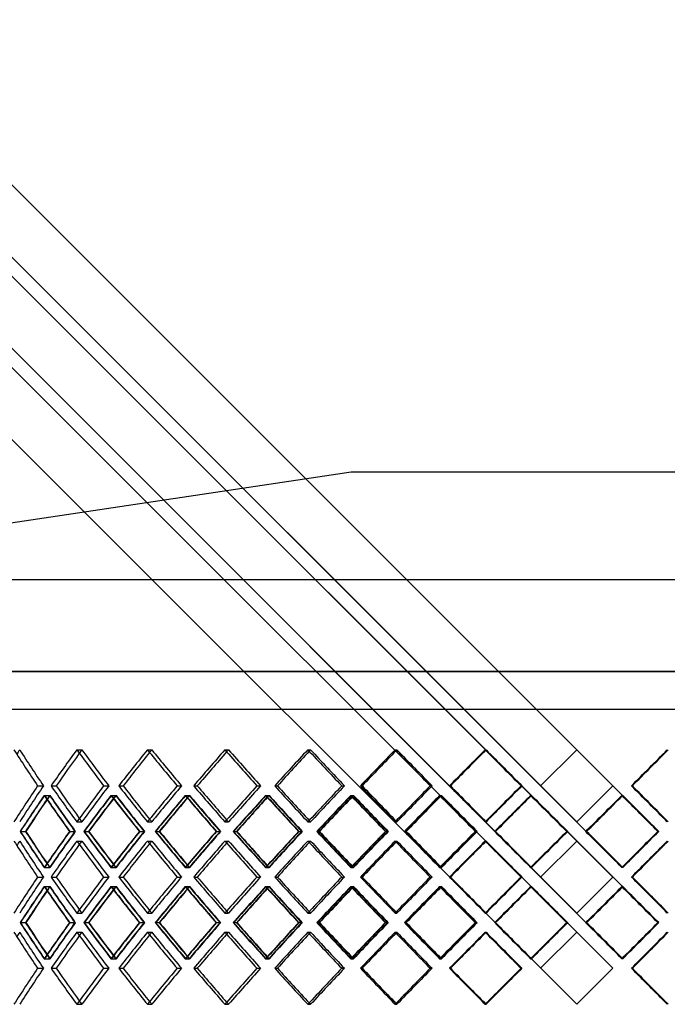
# Model space of a CAD drawing. Header units: millimetres. Extents: x -380 to 380, y -180 to 333.
# Tile 3 of 8: x -188 to 31, y 1 to 333. Entities that reach past the tile are written whole.
import ezdxf

# ---------------------------------------------------------------- set-up
doc = ezdxf.new("R2010")
doc.units = ezdxf.units.MM
doc.layers.add('HIDDEN', color=7, linetype='Continuous')
doc.layers.add('THICK', color=7, linetype='Continuous')

msp = doc.modelspace()

# ---------------------------------------------------------------- linework, layer by layer
at = {"layer": 'HIDDEN'}
for p, q in [((0, 113.14), (-380, 113.14)), ((380, 113.14), (0, 113.14)), ((-243.75, 100.5), (243.75, 100.5)), ((-168.57, 86.77), (-166.86, 86.77)), ((-168.57, 86.77), (-166.86, 86.77)), ((-144.74, 86.77), (-143.27, 86.77)), ((-144.74, 86.77), (-143.27, 86.77)), ((-118.63, 86.77), (-117.43, 86.77)), ((-118.63, 86.77), (-117.43, 86.77)), ((-90.65, 86.77), (-89.73, 86.77)), ((-90.65, 86.77), (-89.73, 86.77)), ((-61.24, 86.77), (-60.62, 86.77)), ((-61.24, 86.77), (-60.62, 86.77)), ((-30.86, 86.77), (-30.55, 86.77)), ((-30.86, 86.77), (-30.55, 86.77)), ((0, 86.77), (0, 86.77)), ((0, 86.77), (0, 86.77)), ((-181.76, 74.62), (-179.83, 74.62)), ((-181.76, 74.62), (-179.83, 74.62)), ((-177.22, 74.62), (-175.51, 74.62)), ((-159.51, 74.62), (-157.79, 74.62)), ((-159.51, 74.62), (-157.79, 74.62)), ((-154.4, 74.62), (-152.93, 74.62)), ((-134.73, 74.62), (-133.26, 74.62)), ((-134.73, 74.62), (-133.26, 74.62)), ((-129.14, 74.62), (-127.93, 74.62)), ((-107.84, 74.62), (-106.63, 74.62)), ((-107.84, 74.62), (-106.63, 74.62)), ((-101.84, 74.62), (-100.92, 74.62)), ((-79.24, 74.62), (-78.32, 74.62)), ((-79.24, 74.62), (-78.32, 74.62)), ((-72.94, 74.62), (-72.31, 74.62)), ((-49.39, 74.62), (-48.77, 74.62)), ((-49.39, 74.62), (-48.77, 74.62)), ((-42.88, 74.62), (-42.57, 74.62)), ((-18.77, 74.62), (-18.46, 74.62)), ((-18.77, 74.62), (-18.46, 74.62)), ((-12.15, 74.62), (-12.15, 74.62)), ((-12.15, 74.62), (-12.15, 74.62)), ((12.15, 74.62), (12.15, 74.62)), ((12.15, 74.62), (12.15, 74.62)), ((18.77, 74.62), (18.46, 74.62)), ((18.77, 74.62), (18.46, 74.62)), ((-179.56, 71.39), (-177.63, 71.39)), ((-179.45, 71.39), (-177.74, 71.39)), ((-157.03, 71.39), (-155.31, 71.39)), ((-156.9, 71.39), (-155.43, 71.39)), ((-132.01, 71.39), (-130.54, 71.39)), ((-131.88, 71.39), (-130.67, 71.39)), ((-104.92, 71.39), (-103.71, 71.39)), ((-104.78, 71.39), (-103.85, 71.39)), ((-76.17, 71.39), (-75.25, 71.39)), ((-76.02, 71.39), (-75.4, 71.39)), ((-46.22, 71.39), (-45.6, 71.39)), ((-46.07, 71.39), (-45.75, 71.39)), ((-27.54, 59.23), (-15.38, 71.39)), ((-15.54, 71.39), (-15.23, 71.39)), ((-15.38, 71.39), (-3.23, 59.23)), ((-15.38, 71.39), (-15.38, 71.39)), ((15.54, 71.39), (15.23, 71.39)), ((15.38, 71.39), (15.38, 71.39)), ((-168.57, 62.46), (-166.86, 62.46)), ((-168.57, 62.46), (-166.86, 62.46)), ((-144.74, 62.46), (-143.27, 62.46)), ((-144.74, 62.46), (-143.27, 62.46)), ((-118.63, 62.46), (-117.43, 62.46)), ((-118.63, 62.46), (-117.43, 62.46)), ((-90.65, 62.46), (-89.73, 62.46)), ((-90.65, 62.46), (-89.73, 62.46)), ((-61.24, 62.46), (-60.62, 62.46)), ((-61.24, 62.46), (-60.62, 62.46)), ((-30.86, 62.46), (-30.55, 62.46)), ((-30.86, 62.46), (-30.55, 62.46)), ((0, 62.46), (0, 62.46)), ((0, 62.46), (0, 62.46)), ((-187.59, 59.23), (-185.86, 59.23)), ((-171, 59.23), (-169.06, 59.23)), ((-170.91, 59.23), (-169.2, 59.23)), ((-166.11, 59.23), (-164.63, 59.23)), ((-147.44, 59.23), (-145.72, 59.23)), ((-147.34, 59.23), (-145.87, 59.23)), ((-142.02, 59.23), (-140.81, 59.23)), ((-121.56, 59.23), (-120.08, 59.23)), ((-121.45, 59.23), (-120.25, 59.23)), ((-115.68, 59.23), (-114.76, 59.23)), ((-93.76, 59.23), (-92.55, 59.23)), ((-93.65, 59.23), (-92.73, 59.23)), ((-87.53, 59.23), (-86.9, 59.23)), ((-64.48, 59.23), (-63.55, 59.23)), ((-64.36, 59.23), (-63.74, 59.23)), ((-57.99, 59.23), (-57.67, 59.23)), ((-34.19, 59.23), (-33.56, 59.23)), ((-34.07, 59.23), (-33.75, 59.23)), ((-27.54, 59.23), (-27.54, 59.23)), ((-15.38, 47.08), (-27.54, 59.23)), ((-3.23, 59.23), (-15.38, 47.08)), ((-3.35, 59.23), (-3.04, 59.23)), ((-3.23, 59.23), (-3.23, 59.23)), ((3.23, 59.23), (3.04, 59.23)), ((3.23, 59.23), (3.23, 59.23)), ((27.65, 59.23), (27.34, 59.23)), ((27.54, 59.23), (27.54, 59.23)), ((-168.57, 56), (-166.86, 56)), ((-168.57, 56), (-166.86, 56)), ((-144.74, 56), (-143.27, 56)), ((-144.74, 56), (-143.27, 56)), ((-118.63, 56), (-117.43, 56)), ((-118.63, 56), (-117.43, 56)), ((-90.65, 56), (-89.73, 56)), ((-90.65, 56), (-89.73, 56)), ((-61.24, 56), (-60.62, 56)), ((-61.24, 56), (-60.62, 56)), ((-30.86, 56), (-30.55, 56)), ((-30.86, 56), (-30.55, 56)), ((0, 56), (0, 56)), ((0, 56), (0, 56)), ((-179.56, 47.08), (-177.63, 47.08)), ((-179.45, 47.08), (-177.74, 47.08)), ((-157.03, 47.08), (-155.31, 47.08)), ((-156.9, 47.08), (-155.43, 47.08)), ((-132.01, 47.08), (-130.54, 47.08)), ((-131.88, 47.08), (-130.67, 47.08)), ((-104.92, 47.08), (-103.71, 47.08)), ((-104.78, 47.08), (-103.85, 47.08)), ((-76.17, 47.08), (-75.25, 47.08)), ((-76.02, 47.08), (-75.4, 47.08)), ((-46.22, 47.08), (-45.6, 47.08)), ((-46.07, 47.08), (-45.75, 47.08)), ((-15.54, 47.08), (-15.23, 47.08)), ((-15.38, 47.08), (-15.38, 47.08)), ((15.54, 47.08), (15.23, 47.08)), ((15.38, 47.08), (15.38, 47.08)), ((-181.76, 43.85), (-179.83, 43.85)), ((-181.76, 43.85), (-179.83, 43.85)), ((-177.22, 43.85), (-175.51, 43.85)), ((-159.51, 43.85), (-157.79, 43.85)), ((-159.51, 43.85), (-157.79, 43.85)), ((-154.4, 43.85), (-152.93, 43.85)), ((-134.73, 43.85), (-133.26, 43.85)), ((-134.73, 43.85), (-133.26, 43.85)), ((-129.14, 43.85), (-127.93, 43.85)), ((-107.84, 43.85), (-106.63, 43.85)), ((-107.84, 43.85), (-106.63, 43.85)), ((-101.84, 43.85), (-100.92, 43.85)), ((-79.24, 43.85), (-78.32, 43.85)), ((-79.24, 43.85), (-78.32, 43.85)), ((-72.94, 43.85), (-72.31, 43.85)), ((-49.39, 43.85), (-48.77, 43.85)), ((-49.39, 43.85), (-48.77, 43.85)), ((-42.88, 43.85), (-42.57, 43.85)), ((-18.77, 43.85), (-18.46, 43.85)), ((-18.77, 43.85), (-18.46, 43.85)), ((-12.15, 43.85), (-12.15, 43.85)), ((-12.15, 43.85), (-12.15, 43.85)), ((12.15, 43.85), (12.15, 43.85)), ((12.15, 43.85), (12.15, 43.85)), ((18.77, 43.85), (18.46, 43.85)), ((18.77, 43.85), (18.46, 43.85)), ((-179.56, 40.62), (-177.63, 40.62)), ((-179.45, 40.62), (-177.74, 40.62)), ((-157.03, 40.62), (-155.31, 40.62)), ((-156.9, 40.62), (-155.43, 40.62)), ((-132.01, 40.62), (-130.54, 40.62)), ((-131.88, 40.62), (-130.67, 40.62)), ((-104.92, 40.62), (-103.71, 40.62)), ((-104.78, 40.62), (-103.85, 40.62)), ((-76.17, 40.62), (-75.25, 40.62)), ((-76.02, 40.62), (-75.4, 40.62)), ((-46.22, 40.62), (-45.6, 40.62)), ((-46.07, 40.62), (-45.75, 40.62)), ((-27.54, 28.47), (-15.38, 40.62)), ((-15.54, 40.62), (-15.23, 40.62)), ((-15.38, 40.62), (-3.23, 28.47)), ((-15.38, 40.62), (-15.38, 40.62)), ((15.54, 40.62), (15.23, 40.62)), ((15.38, 40.62), (15.38, 40.62)), ((-168.57, 31.7), (-166.86, 31.7)), ((-168.57, 31.7), (-166.86, 31.7)), ((-144.74, 31.7), (-143.27, 31.7)), ((-144.74, 31.7), (-143.27, 31.7)), ((-118.63, 31.7), (-117.43, 31.7)), ((-118.63, 31.7), (-117.43, 31.7)), ((-90.65, 31.7), (-89.73, 31.7)), ((-90.65, 31.7), (-89.73, 31.7)), ((-61.24, 31.7), (-60.62, 31.7)), ((-61.24, 31.7), (-60.62, 31.7)), ((-30.86, 31.7), (-30.55, 31.7)), ((-30.86, 31.7), (-30.55, 31.7)), ((0, 31.7), (0, 31.7)), ((0, 31.7), (0, 31.7)), ((-187.59, 28.47), (-185.86, 28.47)), ((-171, 28.47), (-169.06, 28.47)), ((-170.91, 28.47), (-169.2, 28.47)), ((-166.11, 28.47), (-164.63, 28.47)), ((-147.44, 28.47), (-145.72, 28.47)), ((-147.34, 28.47), (-145.87, 28.47)), ((-142.02, 28.47), (-140.81, 28.47)), ((-121.56, 28.47), (-120.08, 28.47)), ((-121.45, 28.47), (-120.25, 28.47)), ((-115.68, 28.47), (-114.76, 28.47)), ((-93.76, 28.47), (-92.55, 28.47)), ((-93.65, 28.47), (-92.73, 28.47)), ((-87.53, 28.47), (-86.9, 28.47)), ((-64.48, 28.47), (-63.55, 28.47)), ((-64.36, 28.47), (-63.74, 28.47)), ((-57.99, 28.47), (-57.67, 28.47)), ((-34.19, 28.47), (-33.56, 28.47)), ((-34.07, 28.47), (-33.75, 28.47)), ((-27.54, 28.47), (-27.54, 28.47)), ((-15.38, 16.31), (-27.54, 28.47)), ((-3.23, 28.47), (-15.38, 16.31)), ((-3.35, 28.47), (-3.04, 28.47)), ((-3.23, 28.47), (-3.23, 28.47)), ((3.23, 28.47), (3.04, 28.47)), ((3.23, 28.47), (3.23, 28.47)), ((27.65, 28.47), (27.34, 28.47)), ((27.54, 28.47), (27.54, 28.47)), ((-168.57, 25.24), (-166.86, 25.24)), ((-168.57, 25.24), (-166.86, 25.24)), ((-144.74, 25.24), (-143.27, 25.24)), ((-144.74, 25.24), (-143.27, 25.24)), ((-118.63, 25.24), (-117.43, 25.24)), ((-118.63, 25.24), (-117.43, 25.24)), ((-90.65, 25.24), (-89.73, 25.24)), ((-90.65, 25.24), (-89.73, 25.24)), ((-61.24, 25.24), (-60.62, 25.24)), ((-61.24, 25.24), (-60.62, 25.24)), ((-30.86, 25.24), (-30.55, 25.24)), ((-30.86, 25.24), (-30.55, 25.24)), ((0, 25.24), (0, 25.24)), ((0, 25.24), (0, 25.24)), ((-179.56, 16.31), (-177.63, 16.31)), ((-179.45, 16.31), (-177.74, 16.31)), ((-157.03, 16.31), (-155.31, 16.31)), ((-156.9, 16.31), (-155.43, 16.31)), ((-132.01, 16.31), (-130.54, 16.31)), ((-131.88, 16.31), (-130.67, 16.31)), ((-104.92, 16.31), (-103.71, 16.31)), ((-104.78, 16.31), (-103.85, 16.31)), ((-76.17, 16.31), (-75.25, 16.31)), ((-76.02, 16.31), (-75.4, 16.31)), ((-46.22, 16.31), (-45.6, 16.31)), ((-46.07, 16.31), (-45.75, 16.31)), ((-15.54, 16.31), (-15.23, 16.31)), ((-15.38, 16.31), (-15.38, 16.31)), ((15.54, 16.31), (15.23, 16.31)), ((15.38, 16.31), (15.38, 16.31)), ((-181.76, 13.08), (-179.83, 13.08)), ((-181.76, 13.08), (-179.83, 13.08)), ((-177.22, 13.08), (-175.51, 13.08)), ((-159.51, 13.08), (-157.79, 13.08)), ((-159.51, 13.08), (-157.79, 13.08)), ((-154.4, 13.08), (-152.93, 13.08)), ((-134.73, 13.08), (-133.26, 13.08)), ((-134.73, 13.08), (-133.26, 13.08)), ((-129.14, 13.08), (-127.93, 13.08)), ((-107.84, 13.08), (-106.63, 13.08)), ((-107.84, 13.08), (-106.63, 13.08)), ((-101.84, 13.08), (-100.92, 13.08)), ((-79.24, 13.08), (-78.32, 13.08)), ((-79.24, 13.08), (-78.32, 13.08)), ((-72.94, 13.08), (-72.31, 13.08)), ((-49.39, 13.08), (-48.77, 13.08)), ((-49.39, 13.08), (-48.77, 13.08)), ((-42.88, 13.08), (-42.57, 13.08)), ((-18.77, 13.08), (-18.46, 13.08)), ((-18.77, 13.08), (-18.46, 13.08)), ((-12.15, 13.08), (-12.15, 13.08)), ((-12.15, 13.08), (-12.15, 13.08)), ((12.15, 13.08), (12.15, 13.08)), ((12.15, 13.08), (12.15, 13.08)), ((18.77, 13.08), (18.46, 13.08)), ((18.77, 13.08), (18.46, 13.08)), ((-168.57, 0.93), (-166.86, 0.93)), ((-168.57, 0.93), (-166.86, 0.93)), ((-144.74, 0.93), (-143.27, 0.93)), ((-144.74, 0.93), (-143.27, 0.93)), ((-118.63, 0.93), (-117.43, 0.93)), ((-118.63, 0.93), (-117.43, 0.93)), ((-90.65, 0.93), (-89.73, 0.93)), ((-90.65, 0.93), (-89.73, 0.93)), ((-61.24, 0.93), (-60.62, 0.93)), ((-61.24, 0.93), (-60.62, 0.93)), ((-30.86, 0.93), (-30.55, 0.93)), ((-30.86, 0.93), (-30.55, 0.93)), ((0, 0.93), (0, 0.93)), ((0, 0.93), (0, 0.93))]:
    msp.add_line(p, q, dxfattribs=at)
for centre, major_axis, ratio, start_param, end_param in [((0, 86.77), (220.55, 220.55), 0.470564, 2.010619, 2.016818), ((0, 86.77), (220.55, -220.55), 0.470564, -2.010619, -1.960743), ((0, 86.77), (220.55, -220.55), 0.470564, -2.010619, -1.960743), ((0, 86.77), (228.96, 228.96), 0.395928, 1.947787, 1.997156), ((0, 86.77), (226.63, 226.63), 0.395928, 1.947787, 1.952603), ((0, 86.77), (226.63, -226.63), 0.395928, -1.947787, -1.897912), ((0, 86.77), (226.63, -226.63), 0.395928, -1.947787, -1.897912), ((0, 86.77), (234.2, 234.2), 0.32492, 1.884956, 1.934325), ((0, 86.77), (231.82, 231.82), 0.32492, 1.884956, 1.888681), ((0, 86.77), (231.82, -231.82), 0.32492, -1.884956, -1.83508), ((0, 86.77), (231.82, -231.82), 0.32492, -1.884956, -1.83508), ((0, 86.77), (238.51, 238.51), 0.256756, 1.822124, 1.871493), ((0, 86.77), (236.09, 236.09), 0.256756, 1.822124, 1.824943), ((0, 86.77), (236.09, -236.09), 0.256756, -1.822124, -1.772248), ((0, 86.77), (236.09, -236.09), 0.256756, -1.822124, -1.772248), ((0, 86.77), (241.89, 241.89), 0.19076, 1.759292, 1.808661), ((0, 86.77), (239.43, 239.43), 0.19076, 1.759292, 1.761322), ((0, 86.77), (239.43, -239.43), 0.19076, -1.759292, -1.709416), ((0, 86.77), (239.43, -239.43), 0.19076, -1.759292, -1.709416), ((0, 86.77), (244.31, 244.31), 0.126329, 1.69646, 1.745829), ((0, 86.77), (241.83, 241.83), 0.126329, 1.69646, 1.697777), ((0, 86.77), (241.83, -241.83), 0.126329, -1.69646, -1.646584), ((0, 86.77), (241.83, -241.83), 0.126329, -1.69646, -1.646584), ((0, 86.77), (245.76, 245.76), 0.062915, 1.633628, 1.682997), ((0, 86.77), (243.27, 243.27), 0.062915, 1.633628, 1.634276), ((0, 86.77), (243.27, -243.27), 0.062915, -1.633628, -1.583752), ((0, 86.77), (243.27, -243.27), 0.062915, -1.633628, -1.583752), ((0, 86.77), (243.27, 243.27), 0.062915, -1.55784, -1.507964), ((0, 86.77), (243.27, 243.27), 0.062915, -1.55784, -1.507964), ((0, 62.46), (220.55, 220.55), 0.470564, 1.960743, 2.010619), ((0, 62.46), (220.55, 220.55), 0.470564, 1.960743, 2.010619), ((0, 62.46), (228.96, -228.96), 0.395928, -1.997156, -1.947787), ((0, 62.46), (226.63, 226.63), 0.395928, 1.897912, 1.947787), ((0, 62.46), (226.63, 226.63), 0.395928, 1.897912, 1.947787), ((0, 62.46), (234.2, -234.2), 0.32492, -1.934325, -1.884956), ((0, 62.46), (231.82, 231.82), 0.32492, 1.83508, 1.884956), ((0, 62.46), (231.82, 231.82), 0.32492, 1.83508, 1.884956), ((0, 62.46), (238.51, -238.51), 0.256756, -1.871493, -1.822124), ((0, 62.46), (236.09, 236.09), 0.256756, 1.772248, 1.822124), ((0, 62.46), (236.09, 236.09), 0.256756, 1.772248, 1.822124), ((0, 62.46), (241.89, -241.89), 0.19076, -1.808661, -1.759292), ((0, 62.46), (239.43, 239.43), 0.19076, 1.709416, 1.759292), ((0, 62.46), (239.43, 239.43), 0.19076, 1.709416, 1.759292), ((0, 62.46), (244.31, -244.31), 0.126329, -1.745829, -1.69646), ((0, 62.46), (241.83, 241.83), 0.126329, 1.646584, 1.69646), ((0, 62.46), (241.83, 241.83), 0.126329, 1.646584, 1.69646), ((0, 62.46), (245.76, -245.76), 0.062915, -1.682997, -1.633628), ((0, 62.46), (243.27, 243.27), 0.062915, 1.583752, 1.633628), ((0, 62.46), (243.27, 243.27), 0.062915, 1.583752, 1.633628), ((0, 62.46), (243.27, -243.27), 0.062915, 1.507964, 1.55784), ((0, 62.46), (243.27, -243.27), 0.062915, 1.507964, 1.55784), ((0, 86.77), (228.96, 228.96), 0.395928, 2.010299, 2.059841), ((0, 86.77), (226.63, 226.63), 0.395928, 2.010941, 2.060995), ((0, 56), (228.96, -228.96), 0.395928, -2.010299, -1.960909), ((0, 56), (220.55, 220.55), 0.470564, 1.947466, 1.953249), ((0, 56), (226.63, -226.63), 0.395928, -2.010941, -1.961044), ((0, 86.77), (220.55, -220.55), 0.470564, -1.947466, -1.897411), ((0, 86.77), (234.2, 234.2), 0.32492, 1.947467, 1.997009), ((0, 86.77), (231.82, 231.82), 0.32492, 1.948109, 1.998164), ((0, 56), (234.2, -234.2), 0.32492, -1.947467, -1.898077), ((0, 56), (226.63, 226.63), 0.395928, 1.884634, 1.889199), ((0, 56), (231.82, -231.82), 0.32492, -1.948109, -1.898212), ((0, 86.77), (226.63, -226.63), 0.395928, -1.884634, -1.83458), ((0, 86.77), (238.51, 238.51), 0.256756, 1.884635, 1.934177), ((0, 86.77), (236.09, 236.09), 0.256756, 1.885277, 1.935332), ((0, 56), (238.51, -238.51), 0.256756, -1.884635, -1.835246), ((0, 56), (231.82, 231.82), 0.32492, 1.821803, 1.825379), ((0, 56), (236.09, -236.09), 0.256756, -1.885277, -1.83538), ((0, 86.77), (231.82, -231.82), 0.32492, -1.821803, -1.771748), ((0, 86.77), (241.89, 241.89), 0.19076, 1.821803, 1.871346), ((0, 86.77), (239.43, 239.43), 0.19076, 1.822445, 1.8725), ((0, 56), (241.89, -241.89), 0.19076, -1.821803, -1.772414), ((0, 56), (236.09, 236.09), 0.256756, 1.758971, 1.761706), ((0, 56), (239.43, -239.43), 0.19076, -1.822445, -1.772548), ((0, 86.77), (236.09, -236.09), 0.256756, -1.758971, -1.708916), ((0, 86.77), (244.31, 244.31), 0.126329, 1.758971, 1.808514), ((0, 86.77), (241.83, 241.83), 0.126329, 1.759613, 1.809668), ((0, 56), (244.31, -244.31), 0.126329, -1.758971, -1.709582), ((0, 56), (239.43, 239.43), 0.19076, 1.696139, 1.698128), ((0, 56), (241.83, -241.83), 0.126329, -1.759613, -1.709716), ((0, 86.77), (239.43, -239.43), 0.19076, -1.696139, -1.646084), ((0, 86.77), (245.76, 245.76), 0.062915, 1.696139, 1.745682), ((0, 86.77), (243.27, 243.27), 0.062915, 1.696781, 1.746836), ((0, 56), (245.76, -245.76), 0.062915, -1.696139, -1.64675), ((0, 56), (241.83, 241.83), 0.126329, 1.633307, 1.634608), ((0, 56), (243.27, -243.27), 0.062915, -1.696781, -1.646885), ((0, 86.77), (241.83, -241.83), 0.126329, -1.633307, -1.583252), ((0, 56), (243.27, 243.27), 0.062915, 1.570475, 1.57112), ((0, 86.77), (243.27, -243.27), 0.062915, -1.570475, -1.52042), ((0, 86.77), (243.27, 243.27), 0.062915, -1.621172, -1.571118), ((0, 56), (243.27, -243.27), 0.062915, 1.570796, 1.571118), ((0, 86.77), (245.76, 245.76), 0.062915, -1.571114, -1.570476), ((0, 56), (245.76, -245.76), 0.062915, 1.521086, 1.570476), ((0, 62.46), (226.63, -226.63), 0.395928, -1.952603, -1.947787), ((0, 62.46), (231.82, -231.82), 0.32492, -1.888681, -1.884956), ((0, 62.46), (236.09, -236.09), 0.256756, -1.824943, -1.822124), ((0, 62.46), (239.43, -239.43), 0.19076, -1.761322, -1.759292), ((0, 62.46), (241.83, -241.83), 0.126329, -1.697777, -1.69646), ((0, 62.46), (243.27, -243.27), 0.062915, -1.634276, -1.633628), ((0, 31.7), (228.96, -228.96), 0.395928, -2.059841, -2.010299), ((0, 31.7), (226.63, -226.63), 0.395928, -2.060995, -2.010941), ((0, 62.46), (228.96, 228.96), 0.395928, 1.960909, 2.010299), ((0, 62.46), (226.63, 226.63), 0.395928, 1.961044, 2.010941), ((0, 31.7), (220.55, 220.55), 0.470564, 1.897411, 1.947466), ((0, 31.7), (234.2, -234.2), 0.32492, -1.997009, -1.947467), ((0, 31.7), (231.82, -231.82), 0.32492, -1.998164, -1.948109), ((0, 62.46), (234.2, 234.2), 0.32492, 1.898077, 1.947467), ((0, 62.46), (231.82, 231.82), 0.32492, 1.898212, 1.948109), ((0, 31.7), (226.63, 226.63), 0.395928, 1.83458, 1.884634), ((0, 31.7), (238.51, -238.51), 0.256756, -1.934177, -1.884635), ((0, 31.7), (236.09, -236.09), 0.256756, -1.935332, -1.885277), ((0, 62.46), (238.51, 238.51), 0.256756, 1.835246, 1.884635), ((0, 62.46), (236.09, 236.09), 0.256756, 1.83538, 1.885277), ((0, 31.7), (231.82, 231.82), 0.32492, 1.771748, 1.821803), ((0, 31.7), (241.89, -241.89), 0.19076, -1.871346, -1.821803), ((0, 31.7), (239.43, -239.43), 0.19076, -1.8725, -1.822445), ((0, 62.46), (241.89, 241.89), 0.19076, 1.772414, 1.821803), ((0, 62.46), (239.43, 239.43), 0.19076, 1.772548, 1.822445), ((0, 31.7), (236.09, 236.09), 0.256756, 1.708916, 1.758971), ((0, 31.7), (244.31, -244.31), 0.126329, -1.808514, -1.758971), ((0, 31.7), (241.83, -241.83), 0.126329, -1.809668, -1.759613), ((0, 62.46), (244.31, 244.31), 0.126329, 1.709582, 1.758971), ((0, 62.46), (241.83, 241.83), 0.126329, 1.709716, 1.759613), ((0, 31.7), (239.43, 239.43), 0.19076, 1.646084, 1.696139), ((0, 31.7), (245.76, -245.76), 0.062915, -1.745682, -1.696139), ((0, 31.7), (243.27, -243.27), 0.062915, -1.746836, -1.696781), ((0, 62.46), (245.76, 245.76), 0.062915, 1.64675, 1.696139), ((0, 62.46), (243.27, 243.27), 0.062915, 1.646885, 1.696781), ((0, 31.7), (241.83, 241.83), 0.126329, 1.583252, 1.633307), ((0, 31.7), (243.27, 243.27), 0.062915, 1.52042, 1.570475), ((0, 31.7), (243.27, -243.27), 0.062915, 1.571118, 1.621172), ((0, 62.46), (245.76, 245.76), 0.062915, -1.570476, -1.521086), ((0, 56), (220.55, 220.55), 0.470564, 2.010619, 2.016818), ((0, 56), (220.55, -220.55), 0.470564, -2.010619, -1.960743), ((0, 56), (220.55, -220.55), 0.470564, -2.010619, -1.960743), ((0, 56), (228.96, 228.96), 0.395928, 1.947787, 1.997156), ((0, 56), (226.63, 226.63), 0.395928, 1.947787, 1.952603), ((0, 56), (226.63, -226.63), 0.395928, -1.947787, -1.897912), ((0, 56), (226.63, -226.63), 0.395928, -1.947787, -1.897912), ((0, 56), (234.2, 234.2), 0.32492, 1.884956, 1.934325), ((0, 56), (231.82, 231.82), 0.32492, 1.884956, 1.888681), ((0, 56), (231.82, -231.82), 0.32492, -1.884956, -1.83508), ((0, 56), (231.82, -231.82), 0.32492, -1.884956, -1.83508), ((0, 56), (238.51, 238.51), 0.256756, 1.822124, 1.871493), ((0, 56), (236.09, 236.09), 0.256756, 1.822124, 1.824943), ((0, 56), (236.09, -236.09), 0.256756, -1.822124, -1.772248), ((0, 56), (236.09, -236.09), 0.256756, -1.822124, -1.772248), ((0, 56), (241.89, 241.89), 0.19076, 1.759292, 1.808661), ((0, 56), (239.43, 239.43), 0.19076, 1.759292, 1.761322), ((0, 56), (239.43, -239.43), 0.19076, -1.759292, -1.709416), ((0, 56), (239.43, -239.43), 0.19076, -1.759292, -1.709416), ((0, 56), (244.31, 244.31), 0.126329, 1.69646, 1.745829), ((0, 56), (241.83, 241.83), 0.126329, 1.69646, 1.697777), ((0, 56), (241.83, -241.83), 0.126329, -1.69646, -1.646584), ((0, 56), (241.83, -241.83), 0.126329, -1.69646, -1.646584), ((0, 56), (245.76, 245.76), 0.062915, 1.633628, 1.682997), ((0, 56), (243.27, 243.27), 0.062915, 1.633628, 1.634276), ((0, 56), (243.27, -243.27), 0.062915, -1.633628, -1.583752), ((0, 56), (243.27, -243.27), 0.062915, -1.633628, -1.583752), ((0, 56), (243.27, 243.27), 0.062915, -1.55784, -1.507964), ((0, 56), (243.27, 243.27), 0.062915, -1.55784, -1.507964), ((0, 62.46), (220.55, -220.55), 0.470564, -1.953249, -1.947466), ((0, 62.46), (226.63, -226.63), 0.395928, -1.889199, -1.884634), ((0, 62.46), (231.82, -231.82), 0.32492, -1.825379, -1.821803), ((0, 62.46), (236.09, -236.09), 0.256756, -1.761706, -1.758971), ((0, 62.46), (239.43, -239.43), 0.19076, -1.698128, -1.696139), ((0, 62.46), (241.83, -241.83), 0.126329, -1.634608, -1.633307), ((0, 62.46), (243.27, -243.27), 0.062915, -1.57112, -1.570475), ((0, 62.46), (243.27, 243.27), 0.062915, -1.571118, -1.570796), ((0, 31.7), (245.76, -245.76), 0.062915, 1.570476, 1.571114), ((0, 31.7), (220.55, 220.55), 0.470564, 1.960743, 2.010619), ((0, 31.7), (220.55, 220.55), 0.470564, 1.960743, 2.010619), ((0, 31.7), (228.96, -228.96), 0.395928, -1.997156, -1.947787), ((0, 31.7), (226.63, 226.63), 0.395928, 1.897912, 1.947787), ((0, 31.7), (226.63, 226.63), 0.395928, 1.897912, 1.947787), ((0, 31.7), (234.2, -234.2), 0.32492, -1.934325, -1.884956), ((0, 31.7), (231.82, 231.82), 0.32492, 1.83508, 1.884956), ((0, 31.7), (231.82, 231.82), 0.32492, 1.83508, 1.884956), ((0, 31.7), (238.51, -238.51), 0.256756, -1.871493, -1.822124), ((0, 31.7), (236.09, 236.09), 0.256756, 1.772248, 1.822124), ((0, 31.7), (236.09, 236.09), 0.256756, 1.772248, 1.822124), ((0, 31.7), (241.89, -241.89), 0.19076, -1.808661, -1.759292), ((0, 31.7), (239.43, 239.43), 0.19076, 1.709416, 1.759292), ((0, 31.7), (239.43, 239.43), 0.19076, 1.709416, 1.759292), ((0, 31.7), (244.31, -244.31), 0.126329, -1.745829, -1.69646), ((0, 31.7), (241.83, 241.83), 0.126329, 1.646584, 1.69646), ((0, 31.7), (241.83, 241.83), 0.126329, 1.646584, 1.69646), ((0, 31.7), (245.76, -245.76), 0.062915, -1.682997, -1.633628), ((0, 31.7), (243.27, 243.27), 0.062915, 1.583752, 1.633628), ((0, 31.7), (243.27, 243.27), 0.062915, 1.583752, 1.633628), ((0, 31.7), (243.27, -243.27), 0.062915, 1.507964, 1.55784), ((0, 31.7), (243.27, -243.27), 0.062915, 1.507964, 1.55784), ((0, 56), (228.96, 228.96), 0.395928, 2.010299, 2.059841), ((0, 56), (226.63, 226.63), 0.395928, 2.010941, 2.060995), ((0, 25.24), (228.96, -228.96), 0.395928, -2.010299, -1.960909), ((0, 25.24), (220.55, 220.55), 0.470564, 1.947466, 1.953249), ((0, 25.24), (226.63, -226.63), 0.395928, -2.010941, -1.961044), ((0, 56), (220.55, -220.55), 0.470564, -1.947466, -1.897411), ((0, 56), (234.2, 234.2), 0.32492, 1.947467, 1.997009), ((0, 56), (231.82, 231.82), 0.32492, 1.948109, 1.998164), ((0, 25.24), (234.2, -234.2), 0.32492, -1.947467, -1.898077), ((0, 25.24), (226.63, 226.63), 0.395928, 1.884634, 1.889199), ((0, 25.24), (231.82, -231.82), 0.32492, -1.948109, -1.898212), ((0, 56), (226.63, -226.63), 0.395928, -1.884634, -1.83458), ((0, 56), (238.51, 238.51), 0.256756, 1.884635, 1.934177), ((0, 56), (236.09, 236.09), 0.256756, 1.885277, 1.935332), ((0, 25.24), (238.51, -238.51), 0.256756, -1.884635, -1.835246), ((0, 25.24), (231.82, 231.82), 0.32492, 1.821803, 1.825379), ((0, 25.24), (236.09, -236.09), 0.256756, -1.885277, -1.83538), ((0, 56), (231.82, -231.82), 0.32492, -1.821803, -1.771748), ((0, 56), (241.89, 241.89), 0.19076, 1.821803, 1.871346), ((0, 56), (239.43, 239.43), 0.19076, 1.822445, 1.8725), ((0, 25.24), (241.89, -241.89), 0.19076, -1.821803, -1.772414), ((0, 25.24), (236.09, 236.09), 0.256756, 1.758971, 1.761706), ((0, 25.24), (239.43, -239.43), 0.19076, -1.822445, -1.772548), ((0, 56), (236.09, -236.09), 0.256756, -1.758971, -1.708916), ((0, 56), (244.31, 244.31), 0.126329, 1.758971, 1.808514), ((0, 56), (241.83, 241.83), 0.126329, 1.759613, 1.809668), ((0, 25.24), (244.31, -244.31), 0.126329, -1.758971, -1.709582), ((0, 25.24), (239.43, 239.43), 0.19076, 1.696139, 1.698128), ((0, 25.24), (241.83, -241.83), 0.126329, -1.759613, -1.709716), ((0, 56), (239.43, -239.43), 0.19076, -1.696139, -1.646084), ((0, 56), (245.76, 245.76), 0.062915, 1.696139, 1.745682), ((0, 56), (243.27, 243.27), 0.062915, 1.696781, 1.746836), ((0, 25.24), (245.76, -245.76), 0.062915, -1.696139, -1.64675), ((0, 25.24), (241.83, 241.83), 0.126329, 1.633307, 1.634608), ((0, 25.24), (243.27, -243.27), 0.062915, -1.696781, -1.646885), ((0, 56), (241.83, -241.83), 0.126329, -1.633307, -1.583252), ((0, 25.24), (243.27, 243.27), 0.062915, 1.570475, 1.57112), ((0, 56), (243.27, -243.27), 0.062915, -1.570475, -1.52042), ((0, 56), (243.27, 243.27), 0.062915, -1.621172, -1.571118), ((0, 25.24), (243.27, -243.27), 0.062915, 1.570796, 1.571118), ((0, 56), (245.76, 245.76), 0.062915, -1.571114, -1.570476), ((0, 25.24), (245.76, -245.76), 0.062915, 1.521086, 1.570476), ((0, 31.7), (226.63, -226.63), 0.395928, -1.952603, -1.947787), ((0, 31.7), (231.82, -231.82), 0.32492, -1.888681, -1.884956), ((0, 31.7), (236.09, -236.09), 0.256756, -1.824943, -1.822124), ((0, 31.7), (239.43, -239.43), 0.19076, -1.761322, -1.759292), ((0, 31.7), (241.83, -241.83), 0.126329, -1.697777, -1.69646), ((0, 31.7), (243.27, -243.27), 0.062915, -1.634276, -1.633628), ((0, 0.93), (228.96, -228.96), 0.395928, -2.059841, -2.010299), ((0, 0.93), (226.63, -226.63), 0.395928, -2.060995, -2.010941), ((0, 31.7), (228.96, 228.96), 0.395928, 1.960909, 2.010299), ((0, 31.7), (226.63, 226.63), 0.395928, 1.961044, 2.010941), ((0, 0.93), (220.55, 220.55), 0.470564, 1.897411, 1.947466), ((0, 0.93), (234.2, -234.2), 0.32492, -1.997009, -1.947467), ((0, 0.93), (231.82, -231.82), 0.32492, -1.998164, -1.948109), ((0, 31.7), (234.2, 234.2), 0.32492, 1.898077, 1.947467), ((0, 31.7), (231.82, 231.82), 0.32492, 1.898212, 1.948109), ((0, 0.93), (226.63, 226.63), 0.395928, 1.83458, 1.884634), ((0, 0.93), (238.51, -238.51), 0.256756, -1.934177, -1.884635), ((0, 0.93), (236.09, -236.09), 0.256756, -1.935332, -1.885277), ((0, 31.7), (238.51, 238.51), 0.256756, 1.835246, 1.884635), ((0, 31.7), (236.09, 236.09), 0.256756, 1.83538, 1.885277), ((0, 0.93), (231.82, 231.82), 0.32492, 1.771748, 1.821803), ((0, 0.93), (241.89, -241.89), 0.19076, -1.871346, -1.821803), ((0, 0.93), (239.43, -239.43), 0.19076, -1.8725, -1.822445), ((0, 31.7), (241.89, 241.89), 0.19076, 1.772414, 1.821803), ((0, 31.7), (239.43, 239.43), 0.19076, 1.772548, 1.822445), ((0, 0.93), (236.09, 236.09), 0.256756, 1.708916, 1.758971), ((0, 0.93), (244.31, -244.31), 0.126329, -1.808514, -1.758971), ((0, 0.93), (241.83, -241.83), 0.126329, -1.809668, -1.759613), ((0, 31.7), (244.31, 244.31), 0.126329, 1.709582, 1.758971), ((0, 31.7), (241.83, 241.83), 0.126329, 1.709716, 1.759613), ((0, 0.93), (239.43, 239.43), 0.19076, 1.646084, 1.696139), ((0, 0.93), (245.76, -245.76), 0.062915, -1.745682, -1.696139), ((0, 0.93), (243.27, -243.27), 0.062915, -1.746836, -1.696781), ((0, 31.7), (245.76, 245.76), 0.062915, 1.64675, 1.696139), ((0, 31.7), (243.27, 243.27), 0.062915, 1.646885, 1.696781), ((0, 0.93), (241.83, 241.83), 0.126329, 1.583252, 1.633307), ((0, 0.93), (243.27, 243.27), 0.062915, 1.52042, 1.570475), ((0, 0.93), (243.27, -243.27), 0.062915, 1.571118, 1.621172), ((0, 31.7), (245.76, 245.76), 0.062915, -1.570476, -1.521086), ((0, 25.24), (220.55, 220.55), 0.470564, 2.010619, 2.016818), ((0, 25.24), (220.55, -220.55), 0.470564, -2.010619, -1.960743), ((0, 25.24), (220.55, -220.55), 0.470564, -2.010619, -1.960743), ((0, 25.24), (228.96, 228.96), 0.395928, 1.947787, 1.997156), ((0, 25.24), (226.63, 226.63), 0.395928, 1.947787, 1.952603), ((0, 25.24), (226.63, -226.63), 0.395928, -1.947787, -1.897912), ((0, 25.24), (226.63, -226.63), 0.395928, -1.947787, -1.897912), ((0, 25.24), (234.2, 234.2), 0.32492, 1.884956, 1.934325), ((0, 25.24), (231.82, 231.82), 0.32492, 1.884956, 1.888681), ((0, 25.24), (231.82, -231.82), 0.32492, -1.884956, -1.83508), ((0, 25.24), (231.82, -231.82), 0.32492, -1.884956, -1.83508), ((0, 25.24), (238.51, 238.51), 0.256756, 1.822124, 1.871493), ((0, 25.24), (236.09, 236.09), 0.256756, 1.822124, 1.824943), ((0, 25.24), (236.09, -236.09), 0.256756, -1.822124, -1.772248), ((0, 25.24), (236.09, -236.09), 0.256756, -1.822124, -1.772248), ((0, 25.24), (241.89, 241.89), 0.19076, 1.759292, 1.808661), ((0, 25.24), (239.43, 239.43), 0.19076, 1.759292, 1.761322), ((0, 25.24), (239.43, -239.43), 0.19076, -1.759292, -1.709416), ((0, 25.24), (239.43, -239.43), 0.19076, -1.759292, -1.709416), ((0, 25.24), (244.31, 244.31), 0.126329, 1.69646, 1.745829), ((0, 25.24), (241.83, 241.83), 0.126329, 1.69646, 1.697777), ((0, 25.24), (241.83, -241.83), 0.126329, -1.69646, -1.646584), ((0, 25.24), (241.83, -241.83), 0.126329, -1.69646, -1.646584), ((0, 25.24), (245.76, 245.76), 0.062915, 1.633628, 1.682997), ((0, 25.24), (243.27, 243.27), 0.062915, 1.633628, 1.634276), ((0, 25.24), (243.27, -243.27), 0.062915, -1.633628, -1.583752), ((0, 25.24), (243.27, -243.27), 0.062915, -1.633628, -1.583752), ((0, 25.24), (243.27, 243.27), 0.062915, -1.55784, -1.507964), ((0, 25.24), (243.27, 243.27), 0.062915, -1.55784, -1.507964), ((0, 31.7), (220.55, -220.55), 0.470564, -1.953249, -1.947466), ((0, 31.7), (226.63, -226.63), 0.395928, -1.889199, -1.884634), ((0, 31.7), (231.82, -231.82), 0.32492, -1.825379, -1.821803), ((0, 31.7), (236.09, -236.09), 0.256756, -1.761706, -1.758971), ((0, 31.7), (239.43, -239.43), 0.19076, -1.698128, -1.696139), ((0, 31.7), (241.83, -241.83), 0.126329, -1.634608, -1.633307), ((0, 31.7), (243.27, -243.27), 0.062915, -1.57112, -1.570475), ((0, 31.7), (243.27, 243.27), 0.062915, -1.571118, -1.570796), ((0, 0.93), (245.76, -245.76), 0.062915, 1.570476, 1.571114), ((0, 0.93), (220.55, 220.55), 0.470564, 1.960743, 2.010619), ((0, 0.93), (220.55, 220.55), 0.470564, 1.960743, 2.010619), ((0, 0.93), (228.96, -228.96), 0.395928, -1.997156, -1.947787), ((0, 0.93), (226.63, 226.63), 0.395928, 1.897912, 1.947787), ((0, 0.93), (226.63, 226.63), 0.395928, 1.897912, 1.947787), ((0, 0.93), (234.2, -234.2), 0.32492, -1.934325, -1.884956), ((0, 0.93), (231.82, 231.82), 0.32492, 1.83508, 1.884956), ((0, 0.93), (231.82, 231.82), 0.32492, 1.83508, 1.884956), ((0, 0.93), (238.51, -238.51), 0.256756, -1.871493, -1.822124), ((0, 0.93), (236.09, 236.09), 0.256756, 1.772248, 1.822124), ((0, 0.93), (236.09, 236.09), 0.256756, 1.772248, 1.822124), ((0, 0.93), (241.89, -241.89), 0.19076, -1.808661, -1.759292), ((0, 0.93), (239.43, 239.43), 0.19076, 1.709416, 1.759292), ((0, 0.93), (239.43, 239.43), 0.19076, 1.709416, 1.759292), ((0, 0.93), (244.31, -244.31), 0.126329, -1.745829, -1.69646), ((0, 0.93), (241.83, 241.83), 0.126329, 1.646584, 1.69646), ((0, 0.93), (241.83, 241.83), 0.126329, 1.646584, 1.69646), ((0, 0.93), (245.76, -245.76), 0.062915, -1.682997, -1.633628), ((0, 0.93), (243.27, 243.27), 0.062915, 1.583752, 1.633628), ((0, 0.93), (243.27, 243.27), 0.062915, 1.583752, 1.633628), ((0, 0.93), (243.27, -243.27), 0.062915, 1.507964, 1.55784), ((0, 0.93), (243.27, -243.27), 0.062915, 1.507964, 1.55784), ((0, 0.93), (226.63, -226.63), 0.395928, -1.952603, -1.947787), ((0, 0.93), (231.82, -231.82), 0.32492, -1.888681, -1.884956), ((0, 0.93), (236.09, -236.09), 0.256756, -1.824943, -1.822124), ((0, 0.93), (239.43, -239.43), 0.19076, -1.761322, -1.759292), ((0, 0.93), (241.83, -241.83), 0.126329, -1.697777, -1.69646), ((0, 0.93), (243.27, -243.27), 0.062915, -1.634276, -1.633628)]:
    msp.add_ellipse(centre, major_axis=major_axis, ratio=ratio, start_param=start_param, end_param=end_param, dxfattribs=at)
at = {"layer": 'THICK'}
for p, q in [((12.15, 74.62), (-246.25, 333.02)), ((27.54, 59.23), (-246.25, 333.02)), ((0, 62.46), (-246.25, 308.71)), ((15.38, 47.08), (-246.25, 308.71)), ((12.15, 43.85), (-246.25, 302.25)), ((27.54, 28.47), (-246.25, 302.25)), ((0, 31.7), (-246.25, 277.95)), ((15.38, 16.31), (-246.25, 277.95)), ((12.15, 13.08), (-246.25, 271.49)), ((0, 0.93), (-246.25, 247.18)), ((-317.8, 144.24), (-76, 180.5)), ((-76, 180.5), (76, 180.5)), ((-348.9, 144.24), (0, 144.24)), ((0, 144.24), (348.9, 144.24)), ((-380, 113.14), (0, 113.14)), ((0, 113.14), (380, 113.14)), ((-380, 100.5), (380, 100.5)), ((-12.15, 74.62), (0, 86.77)), ((-177.22, 74.62), (-175.51, 74.62)), ((-154.4, 74.62), (-152.93, 74.62)), ((-129.14, 74.62), (-127.93, 74.62)), ((-101.84, 74.62), (-100.92, 74.62)), ((-72.94, 74.62), (-72.31, 74.62)), ((-42.88, 74.62), (-42.57, 74.62)), ((12.15, 74.62), (0, 62.46)), ((3.23, 59.23), (15.38, 71.39)), ((-187.66, 59.23), (-185.74, 59.23)), ((-166.2, 59.23), (-164.49, 59.23)), ((-142.12, 59.23), (-140.65, 59.23)), ((-115.79, 59.23), (-114.59, 59.23)), ((-87.64, 59.23), (-86.72, 59.23)), ((-58.1, 59.23), (-57.48, 59.23)), ((-27.65, 59.23), (-27.34, 59.23)), ((3.35, 59.23), (3.23, 59.23)), ((27.54, 59.23), (15.38, 47.08)), ((-12.15, 43.85), (0, 56)), ((-177.22, 43.85), (-175.51, 43.85)), ((-154.4, 43.85), (-152.93, 43.85)), ((-129.14, 43.85), (-127.93, 43.85)), ((-101.84, 43.85), (-100.92, 43.85)), ((-72.94, 43.85), (-72.31, 43.85)), ((-42.88, 43.85), (-42.57, 43.85)), ((12.15, 43.85), (0, 31.7)), ((3.23, 28.47), (15.38, 40.62)), ((-187.66, 28.47), (-185.74, 28.47)), ((-166.2, 28.47), (-164.49, 28.47)), ((-142.12, 28.47), (-140.65, 28.47)), ((-115.79, 28.47), (-114.59, 28.47)), ((-87.64, 28.47), (-86.72, 28.47)), ((-58.1, 28.47), (-57.48, 28.47)), ((-27.65, 28.47), (-27.34, 28.47)), ((3.35, 28.47), (3.23, 28.47)), ((27.54, 28.47), (15.38, 16.31)), ((-12.15, 13.08), (0, 25.24)), ((-177.22, 13.08), (-175.51, 13.08)), ((-154.4, 13.08), (-152.93, 13.08)), ((-129.14, 13.08), (-127.93, 13.08)), ((-101.84, 13.08), (-100.92, 13.08)), ((-72.94, 13.08), (-72.31, 13.08)), ((-42.88, 13.08), (-42.57, 13.08)), ((12.15, 13.08), (0, 0.93))]:
    msp.add_line(p, q, dxfattribs=at)
for centre, major_axis, ratio, start_param, end_param in [((0, 86.77), (222.81, -222.81), 0.470564, -2.010619, -1.96125), ((0, 86.77), (228.96, 228.96), 0.395928, 1.947787, 1.997156), ((0, 86.77), (228.96, -228.96), 0.395928, -1.947787, -1.898418), ((0, 86.77), (234.2, 234.2), 0.32492, 1.884956, 1.934325), ((0, 86.77), (234.2, -234.2), 0.32492, -1.884956, -1.835587), ((0, 86.77), (238.51, 238.51), 0.256756, 1.822124, 1.871493), ((0, 86.77), (238.51, -238.51), 0.256756, -1.822124, -1.772755), ((0, 86.77), (241.89, 241.89), 0.19076, 1.759292, 1.808661), ((0, 86.77), (241.89, -241.89), 0.19076, -1.759292, -1.709923), ((0, 86.77), (244.31, 244.31), 0.126329, 1.69646, 1.745829), ((0, 86.77), (241.83, 241.83), 0.126329, 1.697777, 1.746336), ((0, 86.77), (244.31, -244.31), 0.126329, -1.69646, -1.647091), ((0, 86.77), (245.76, 245.76), 0.062915, 1.633628, 1.682997), ((0, 86.77), (243.27, 243.27), 0.062915, 1.634276, 1.683504), ((0, 86.77), (245.76, -245.76), 0.062915, -1.633628, -1.584259), ((0, 86.77), (245.76, 245.76), 0.062915, -1.557334, -1.507964), ((0, 86.77), (226.63, 226.63), 0.395928, 1.952603, 1.997663), ((0, 86.77), (231.82, 231.82), 0.32492, 1.888681, 1.934831), ((0, 86.77), (236.09, 236.09), 0.256756, 1.824943, 1.872), ((0, 86.77), (239.43, 239.43), 0.19076, 1.761322, 1.809168), ((0, 62.46), (222.81, 222.81), 0.470564, 1.96125, 2.010619), ((0, 62.46), (228.96, -228.96), 0.395928, -1.997156, -1.947787), ((0, 62.46), (226.63, -226.63), 0.395928, -1.997663, -1.952603), ((0, 62.46), (228.96, 228.96), 0.395928, 1.898418, 1.947787), ((0, 62.46), (234.2, -234.2), 0.32492, -1.934325, -1.884956), ((0, 62.46), (231.82, -231.82), 0.32492, -1.934831, -1.888681), ((0, 62.46), (234.2, 234.2), 0.32492, 1.835587, 1.884956), ((0, 62.46), (238.51, -238.51), 0.256756, -1.871493, -1.822124), ((0, 62.46), (236.09, -236.09), 0.256756, -1.872, -1.824943), ((0, 62.46), (238.51, 238.51), 0.256756, 1.772755, 1.822124), ((0, 62.46), (241.89, -241.89), 0.19076, -1.808661, -1.759292), ((0, 62.46), (239.43, -239.43), 0.19076, -1.809168, -1.761322), ((0, 62.46), (241.89, 241.89), 0.19076, 1.709923, 1.759292), ((0, 62.46), (244.31, -244.31), 0.126329, -1.745829, -1.69646), ((0, 62.46), (241.83, -241.83), 0.126329, -1.746336, -1.697777), ((0, 62.46), (244.31, 244.31), 0.126329, 1.647091, 1.69646), ((0, 62.46), (245.76, -245.76), 0.062915, -1.682997, -1.633628), ((0, 62.46), (243.27, -243.27), 0.062915, -1.683504, -1.634276), ((0, 62.46), (245.76, 245.76), 0.062915, 1.584259, 1.633628), ((0, 62.46), (245.76, -245.76), 0.062915, 1.507964, 1.557334), ((0, 56), (222.81, 222.81), 0.470564, 1.948108, 1.997498), ((0, 56), (220.55, 220.55), 0.470564, 1.953249, 1.997363), ((0, 86.77), (222.81, -222.81), 0.470564, -1.948108, -1.898566), ((0, 56), (228.96, 228.96), 0.395928, 1.885276, 1.934666), ((0, 56), (226.63, 226.63), 0.395928, 1.889199, 1.934531), ((0, 86.77), (228.96, -228.96), 0.395928, -1.885276, -1.835734), ((0, 56), (234.2, 234.2), 0.32492, 1.822444, 1.871834), ((0, 56), (231.82, 231.82), 0.32492, 1.825379, 1.871699), ((0, 86.77), (234.2, -234.2), 0.32492, -1.822444, -1.772902), ((0, 56), (238.51, 238.51), 0.256756, 1.759613, 1.809002), ((0, 56), (236.09, 236.09), 0.256756, 1.761706, 1.808867), ((0, 86.77), (238.51, -238.51), 0.256756, -1.759613, -1.71007), ((0, 56), (241.89, 241.89), 0.19076, 1.696781, 1.74617), ((0, 56), (239.43, 239.43), 0.19076, 1.698128, 1.746036), ((0, 86.77), (241.89, -241.89), 0.19076, -1.696781, -1.647238), ((0, 56), (244.31, 244.31), 0.126329, 1.633949, 1.683338), ((0, 56), (241.83, 241.83), 0.126329, 1.634608, 1.683204), ((0, 86.77), (244.31, -244.31), 0.126329, -1.633949, -1.584406), ((0, 56), (245.76, 245.76), 0.062915, 1.571117, 1.620506), ((0, 56), (243.27, 243.27), 0.062915, 1.57112, 1.620372), ((0, 86.77), (245.76, -245.76), 0.062915, -1.571117, -1.521574), ((0, 86.77), (245.76, 245.76), 0.062915, -1.620018, -1.571114), ((0, 56), (243.27, -243.27), 0.062915, 1.521221, 1.570796), ((0, 62.46), (222.81, -222.81), 0.470564, -1.997498, -1.948108), ((0, 62.46), (220.55, -220.55), 0.470564, -1.997363, -1.953249), ((0, 31.7), (222.81, 222.81), 0.470564, 1.898566, 1.948108), ((0, 62.46), (228.96, -228.96), 0.395928, -1.934666, -1.885276), ((0, 62.46), (226.63, -226.63), 0.395928, -1.934531, -1.889199), ((0, 31.7), (228.96, 228.96), 0.395928, 1.835734, 1.885276), ((0, 62.46), (234.2, -234.2), 0.32492, -1.871834, -1.822444), ((0, 62.46), (231.82, -231.82), 0.32492, -1.871699, -1.825379), ((0, 31.7), (234.2, 234.2), 0.32492, 1.772902, 1.822444), ((0, 62.46), (238.51, -238.51), 0.256756, -1.809002, -1.759613), ((0, 62.46), (236.09, -236.09), 0.256756, -1.808867, -1.761706), ((0, 31.7), (238.51, 238.51), 0.256756, 1.71007, 1.759613), ((0, 62.46), (241.89, -241.89), 0.19076, -1.74617, -1.696781), ((0, 62.46), (239.43, -239.43), 0.19076, -1.746036, -1.698128), ((0, 31.7), (241.89, 241.89), 0.19076, 1.647238, 1.696781), ((0, 62.46), (244.31, -244.31), 0.126329, -1.683338, -1.633949), ((0, 62.46), (241.83, -241.83), 0.126329, -1.683204, -1.634608), ((0, 31.7), (244.31, 244.31), 0.126329, 1.584406, 1.633949), ((0, 62.46), (245.76, -245.76), 0.062915, -1.620506, -1.571117), ((0, 62.46), (243.27, -243.27), 0.062915, -1.620372, -1.57112), ((0, 31.7), (245.76, 245.76), 0.062915, 1.521574, 1.571117), ((0, 31.7), (245.76, -245.76), 0.062915, 1.571114, 1.620018), ((0, 62.46), (243.27, 243.27), 0.062915, -1.570796, -1.521221), ((0, 56), (222.81, -222.81), 0.470564, -2.010619, -1.96125), ((0, 56), (228.96, 228.96), 0.395928, 1.947787, 1.997156), ((0, 56), (226.63, 226.63), 0.395928, 1.952603, 1.997663), ((0, 56), (228.96, -228.96), 0.395928, -1.947787, -1.898418), ((0, 56), (234.2, 234.2), 0.32492, 1.884956, 1.934325), ((0, 56), (231.82, 231.82), 0.32492, 1.888681, 1.934831), ((0, 56), (234.2, -234.2), 0.32492, -1.884956, -1.835587), ((0, 56), (238.51, 238.51), 0.256756, 1.822124, 1.871493), ((0, 56), (236.09, 236.09), 0.256756, 1.824943, 1.872), ((0, 56), (238.51, -238.51), 0.256756, -1.822124, -1.772755), ((0, 56), (241.89, 241.89), 0.19076, 1.759292, 1.808661), ((0, 56), (239.43, 239.43), 0.19076, 1.761322, 1.809168), ((0, 56), (241.89, -241.89), 0.19076, -1.759292, -1.709923), ((0, 56), (244.31, 244.31), 0.126329, 1.69646, 1.745829), ((0, 56), (241.83, 241.83), 0.126329, 1.697777, 1.746336), ((0, 56), (244.31, -244.31), 0.126329, -1.69646, -1.647091), ((0, 56), (245.76, 245.76), 0.062915, 1.633628, 1.682997), ((0, 56), (243.27, 243.27), 0.062915, 1.634276, 1.683504), ((0, 56), (245.76, -245.76), 0.062915, -1.633628, -1.584259), ((0, 56), (245.76, 245.76), 0.062915, -1.557334, -1.507964), ((0, 31.7), (222.81, 222.81), 0.470564, 1.96125, 2.010619), ((0, 31.7), (228.96, -228.96), 0.395928, -1.997156, -1.947787), ((0, 31.7), (226.63, -226.63), 0.395928, -1.997663, -1.952603), ((0, 31.7), (228.96, 228.96), 0.395928, 1.898418, 1.947787), ((0, 31.7), (234.2, -234.2), 0.32492, -1.934325, -1.884956), ((0, 31.7), (231.82, -231.82), 0.32492, -1.934831, -1.888681), ((0, 31.7), (234.2, 234.2), 0.32492, 1.835587, 1.884956), ((0, 31.7), (238.51, -238.51), 0.256756, -1.871493, -1.822124), ((0, 31.7), (236.09, -236.09), 0.256756, -1.872, -1.824943), ((0, 31.7), (238.51, 238.51), 0.256756, 1.772755, 1.822124), ((0, 31.7), (241.89, -241.89), 0.19076, -1.808661, -1.759292), ((0, 31.7), (239.43, -239.43), 0.19076, -1.809168, -1.761322), ((0, 31.7), (241.89, 241.89), 0.19076, 1.709923, 1.759292), ((0, 31.7), (244.31, -244.31), 0.126329, -1.745829, -1.69646), ((0, 31.7), (241.83, -241.83), 0.126329, -1.746336, -1.697777), ((0, 31.7), (244.31, 244.31), 0.126329, 1.647091, 1.69646), ((0, 31.7), (245.76, -245.76), 0.062915, -1.682997, -1.633628), ((0, 31.7), (243.27, -243.27), 0.062915, -1.683504, -1.634276), ((0, 31.7), (245.76, 245.76), 0.062915, 1.584259, 1.633628), ((0, 31.7), (245.76, -245.76), 0.062915, 1.507964, 1.557334), ((0, 25.24), (222.81, 222.81), 0.470564, 1.948108, 1.997498), ((0, 56), (222.81, -222.81), 0.470564, -1.948108, -1.898566), ((0, 25.24), (228.96, 228.96), 0.395928, 1.885276, 1.934666), ((0, 56), (228.96, -228.96), 0.395928, -1.885276, -1.835734), ((0, 25.24), (234.2, 234.2), 0.32492, 1.822444, 1.871834), ((0, 56), (234.2, -234.2), 0.32492, -1.822444, -1.772902), ((0, 25.24), (238.51, 238.51), 0.256756, 1.759613, 1.809002), ((0, 25.24), (236.09, 236.09), 0.256756, 1.761706, 1.808867), ((0, 56), (238.51, -238.51), 0.256756, -1.759613, -1.71007), ((0, 25.24), (241.89, 241.89), 0.19076, 1.696781, 1.74617), ((0, 25.24), (239.43, 239.43), 0.19076, 1.698128, 1.746036), ((0, 56), (241.89, -241.89), 0.19076, -1.696781, -1.647238), ((0, 25.24), (244.31, 244.31), 0.126329, 1.633949, 1.683338), ((0, 25.24), (241.83, 241.83), 0.126329, 1.634608, 1.683204), ((0, 56), (244.31, -244.31), 0.126329, -1.633949, -1.584406), ((0, 25.24), (245.76, 245.76), 0.062915, 1.571117, 1.620506), ((0, 25.24), (243.27, 243.27), 0.062915, 1.57112, 1.620372), ((0, 56), (245.76, -245.76), 0.062915, -1.571117, -1.521574), ((0, 56), (245.76, 245.76), 0.062915, -1.620018, -1.571114), ((0, 25.24), (243.27, -243.27), 0.062915, 1.521221, 1.570796), ((0, 25.24), (220.55, 220.55), 0.470564, 1.953249, 1.997363), ((0, 25.24), (226.63, 226.63), 0.395928, 1.889199, 1.934531), ((0, 25.24), (231.82, 231.82), 0.32492, 1.825379, 1.871699), ((0, 31.7), (222.81, -222.81), 0.470564, -1.997498, -1.948108), ((0, 31.7), (220.55, -220.55), 0.470564, -1.997363, -1.953249), ((0, 0.93), (222.81, 222.81), 0.470564, 1.898566, 1.948108), ((0, 31.7), (228.96, -228.96), 0.395928, -1.934666, -1.885276), ((0, 31.7), (226.63, -226.63), 0.395928, -1.934531, -1.889199), ((0, 0.93), (228.96, 228.96), 0.395928, 1.835734, 1.885276), ((0, 31.7), (234.2, -234.2), 0.32492, -1.871834, -1.822444), ((0, 31.7), (231.82, -231.82), 0.32492, -1.871699, -1.825379), ((0, 0.93), (234.2, 234.2), 0.32492, 1.772902, 1.822444), ((0, 31.7), (238.51, -238.51), 0.256756, -1.809002, -1.759613), ((0, 31.7), (236.09, -236.09), 0.256756, -1.808867, -1.761706), ((0, 0.93), (238.51, 238.51), 0.256756, 1.71007, 1.759613), ((0, 31.7), (241.89, -241.89), 0.19076, -1.74617, -1.696781), ((0, 31.7), (239.43, -239.43), 0.19076, -1.746036, -1.698128), ((0, 0.93), (241.89, 241.89), 0.19076, 1.647238, 1.696781), ((0, 31.7), (244.31, -244.31), 0.126329, -1.683338, -1.633949), ((0, 31.7), (241.83, -241.83), 0.126329, -1.683204, -1.634608), ((0, 0.93), (244.31, 244.31), 0.126329, 1.584406, 1.633949), ((0, 31.7), (245.76, -245.76), 0.062915, -1.620506, -1.571117), ((0, 31.7), (243.27, -243.27), 0.062915, -1.620372, -1.57112), ((0, 0.93), (245.76, 245.76), 0.062915, 1.521574, 1.571117), ((0, 0.93), (245.76, -245.76), 0.062915, 1.571114, 1.620018), ((0, 31.7), (243.27, 243.27), 0.062915, -1.570796, -1.521221), ((0, 25.24), (222.81, -222.81), 0.470564, -2.010619, -1.96125), ((0, 25.24), (228.96, 228.96), 0.395928, 1.947787, 1.997156), ((0, 25.24), (226.63, 226.63), 0.395928, 1.952603, 1.997663), ((0, 25.24), (228.96, -228.96), 0.395928, -1.947787, -1.898418), ((0, 25.24), (234.2, 234.2), 0.32492, 1.884956, 1.934325), ((0, 25.24), (231.82, 231.82), 0.32492, 1.888681, 1.934831), ((0, 25.24), (234.2, -234.2), 0.32492, -1.884956, -1.835587), ((0, 25.24), (238.51, 238.51), 0.256756, 1.822124, 1.871493), ((0, 25.24), (236.09, 236.09), 0.256756, 1.824943, 1.872), ((0, 25.24), (238.51, -238.51), 0.256756, -1.822124, -1.772755), ((0, 25.24), (241.89, 241.89), 0.19076, 1.759292, 1.808661), ((0, 25.24), (239.43, 239.43), 0.19076, 1.761322, 1.809168), ((0, 25.24), (241.89, -241.89), 0.19076, -1.759292, -1.709923), ((0, 25.24), (244.31, 244.31), 0.126329, 1.69646, 1.745829), ((0, 25.24), (241.83, 241.83), 0.126329, 1.697777, 1.746336), ((0, 25.24), (244.31, -244.31), 0.126329, -1.69646, -1.647091), ((0, 25.24), (245.76, 245.76), 0.062915, 1.633628, 1.682997), ((0, 25.24), (243.27, 243.27), 0.062915, 1.634276, 1.683504), ((0, 25.24), (245.76, -245.76), 0.062915, -1.633628, -1.584259), ((0, 25.24), (245.76, 245.76), 0.062915, -1.557334, -1.507964), ((0, 0.93), (222.81, 222.81), 0.470564, 1.96125, 2.010619), ((0, 0.93), (228.96, -228.96), 0.395928, -1.997156, -1.947787), ((0, 0.93), (226.63, -226.63), 0.395928, -1.997663, -1.952603), ((0, 0.93), (228.96, 228.96), 0.395928, 1.898418, 1.947787), ((0, 0.93), (234.2, -234.2), 0.32492, -1.934325, -1.884956), ((0, 0.93), (231.82, -231.82), 0.32492, -1.934831, -1.888681), ((0, 0.93), (234.2, 234.2), 0.32492, 1.835587, 1.884956), ((0, 0.93), (238.51, -238.51), 0.256756, -1.871493, -1.822124), ((0, 0.93), (236.09, -236.09), 0.256756, -1.872, -1.824943), ((0, 0.93), (238.51, 238.51), 0.256756, 1.772755, 1.822124), ((0, 0.93), (241.89, -241.89), 0.19076, -1.808661, -1.759292), ((0, 0.93), (239.43, -239.43), 0.19076, -1.809168, -1.761322), ((0, 0.93), (241.89, 241.89), 0.19076, 1.709923, 1.759292), ((0, 0.93), (244.31, -244.31), 0.126329, -1.745829, -1.69646), ((0, 0.93), (241.83, -241.83), 0.126329, -1.746336, -1.697777), ((0, 0.93), (244.31, 244.31), 0.126329, 1.647091, 1.69646), ((0, 0.93), (245.76, -245.76), 0.062915, -1.682997, -1.633628), ((0, 0.93), (243.27, -243.27), 0.062915, -1.683504, -1.634276), ((0, 0.93), (245.76, 245.76), 0.062915, 1.584259, 1.633628), ((0, 0.93), (245.76, -245.76), 0.062915, 1.507964, 1.557334)]:
    msp.add_ellipse(centre, major_axis=major_axis, ratio=ratio, start_param=start_param, end_param=end_param, dxfattribs=at)

doc.saveas('drawing.dxf')
